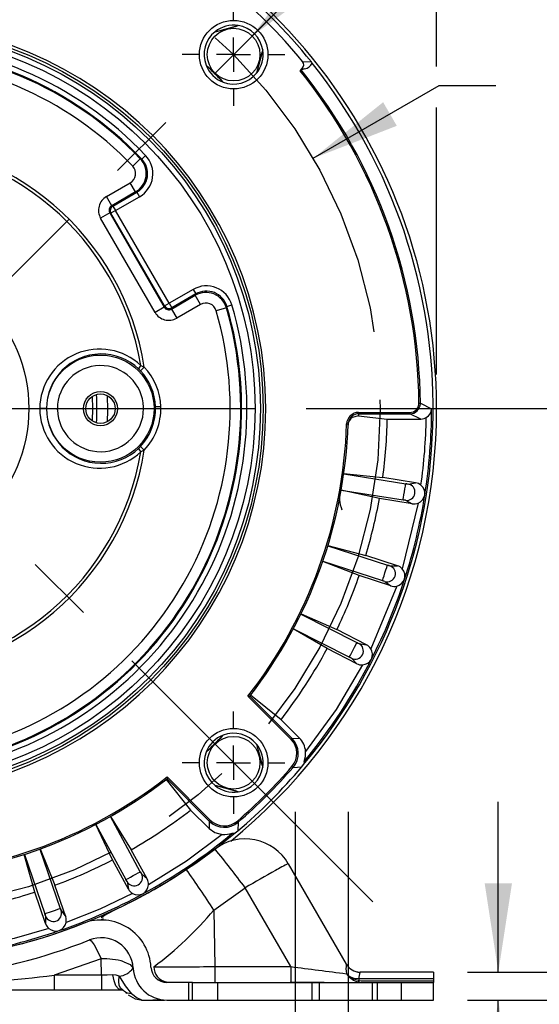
# Model space of a CAD drawing. Header units: inches. Extents: x 0 to 44, y 0 to 34.
# Tile 9 of 16: x 36.3 to 39.3, y 10 to 15.8. Entities that reach past the tile are written whole.
import ezdxf

# ---------------------------------------------------------------- set-up
doc = ezdxf.new("R2010")
doc.units = ezdxf.units.IN
doc.header["$LTSCALE"] = 4
doc.header["$MEASUREMENT"] = 0
doc.linetypes.add('CENTERX2', pattern=[0.8, 0.5, -0.1, 0.1, -0.1])
doc.linetypes.add('HIDDEN', pattern=[0.075, 0.05, -0.025])
doc.layers.add('CENTER', color=40, linetype='CENTERX2')
doc.layers.add('HIDDEN', color=102, linetype='HIDDEN')
doc.layers.add('DIMENSIONS', color=140, linetype='Continuous', lineweight=25)
doc.styles.add('SLDTEXTSTYLE0', font='TXT', dxfattribs={"width": 0.7})
doc.dimstyles.new('SLDDIMSTYLE0', dxfattribs={"dimtxt": 0.339844, "dimasz": 0.52, "dimexe": 0, "dimexo": 0.0625, "dimgap": 0.084961, "dimtad": 0, "dimtih": 1, "dimtoh": 1, "dimrnd": 1e-09, "dimzin": 12, "dimdsep": 46, "dimtxsty": 'SLDTEXTSTYLE0', "dimsah": 1, "dimcen": 0, "dimadec": 0, "dimazin": 3, "dimtfac": 1, "dimtofl": 0, "dimtmove": 0, "dimatfit": 3, "dimfxl": 0, "dimfrac": 2, "dimtolj": 1, "dimtzin": 12, "dimarcsym": 0})
doc.dimstyles.new('SLDDIMSTYLE1', dxfattribs={"dimtxt": 0.339844, "dimasz": 0.52, "dimexe": 0, "dimexo": 0.0625, "dimgap": 0.084961, "dimtad": 0, "dimtih": 1, "dimtoh": 1, "dimrnd": 1e-09, "dimzin": 12, "dimdsep": 46, "dimtxsty": 'SLDTEXTSTYLE0', "dimsah": 1, "dimcen": 0.09, "dimadec": 0, "dimazin": 3, "dimtfac": 1, "dimtofl": 0, "dimtmove": 0, "dimatfit": 3, "dimfxl": 0, "dimfrac": 2, "dimtolj": 1, "dimtzin": 12, "dimarcsym": 0})
doc.dimstyles.new('SLDDIMSTYLE2', dxfattribs={"dimtxt": 0.339844, "dimasz": 0.52, "dimexe": 0, "dimexo": 0.0625, "dimgap": 0.084961, "dimtad": 0, "dimtih": 1, "dimtoh": 1, "dimdec": 4, "dimlfac": 4, "dimzin": 12, "dimdsep": 46, "dimtxsty": 'SLDTEXTSTYLE0', "dimsah": 1, "dimcen": 0.09, "dimadec": 0, "dimazin": 3, "dimtfac": 1, "dimtdec": 0, "dimtofl": 0, "dimtmove": 0, "dimatfit": 3, "dimfxl": 0, "dimfrac": 2, "dimtolj": 1, "dimtzin": 12, "dimarcsym": 0})
doc.dimstyles.new('SLDDIMSTYLE3', dxfattribs={"dimtxt": 0.339844, "dimasz": 0.52, "dimexe": 0, "dimexo": 0.0625, "dimgap": 0.084961, "dimtad": 0, "dimtih": 1, "dimtoh": 1, "dimrnd": 1e-09, "dimzin": 4, "dimdsep": 46, "dimtxsty": 'SLDTEXTSTYLE0', "dimsah": 1, "dimcen": 0.09, "dimadec": 0, "dimazin": 1, "dimtfac": 1, "dimtofl": 0, "dimtmove": 0, "dimatfit": 3, "dimfxl": 0, "dimfrac": 2, "dimtolj": 1, "dimtzin": 12, "dimarcsym": 0})
doc.dimstyles.new('SLDDIMSTYLE5', dxfattribs={"dimtxt": 0.339844, "dimasz": 0.52, "dimexe": 0, "dimexo": 0.0625, "dimgap": 0.084961, "dimtad": 0, "dimtih": 1, "dimtoh": 1, "dimrnd": 1e-09, "dimzin": 12, "dimdsep": 46, "dimtxsty": 'SLDTEXTSTYLE0', "dimsah": 1, "dimcen": 0.09, "dimadec": 0, "dimazin": 3, "dimtfac": 1, "dimtmove": 0, "dimatfit": 0, "dimfxl": 0, "dimfrac": 2, "dimtolj": 1, "dimtzin": 12, "dimarcsym": 0})
doc.dimstyles.new('SLDDIMSTYLE6', dxfattribs={"dimtxt": 0.339844, "dimasz": 0.52, "dimexe": 0, "dimexo": 0.0625, "dimgap": 0.084961, "dimtad": 0, "dimtih": 1, "dimtoh": 1, "dimrnd": 1e-09, "dimdsep": 46, "dimtxsty": 'SLDTEXTSTYLE0', "dimsah": 1, "dimcen": 0.09, "dimadec": 0, "dimazin": 2, "dimtfac": 1, "dimtmove": 0, "dimatfit": 0, "dimfxl": 0, "dimfrac": 2, "dimtolj": 1, "dimtzin": 12, "dimarcsym": 0})
doc.dimstyles.new('SLDDIMSTYLE7', dxfattribs={"dimtxt": 0.339844, "dimasz": 0.52, "dimexe": 0, "dimexo": 0.0625, "dimgap": 0.084961, "dimtad": 0, "dimtih": 1, "dimtoh": 1, "dimrnd": 1e-09, "dimzin": 12, "dimdsep": 46, "dimtxsty": 'SLDTEXTSTYLE0', "dimsah": 1, "dimcen": 0, "dimadec": 0, "dimazin": 3, "dimtfac": 1, "dimtofl": 0, "dimtmove": 0, "dimatfit": 3, "dimfxl": 0, "dimfrac": 2, "dimtolj": 1, "dimtzin": 12, "dimarcsym": 0})
doc.dimstyles.new('SLDDIMSTYLE8', dxfattribs={"dimtxt": 0.339844, "dimasz": 0.52, "dimexe": 0, "dimexo": 0.0625, "dimgap": 0.084961, "dimtad": 0, "dimtih": 1, "dimtoh": 1, "dimrnd": 1e-09, "dimzin": 12, "dimdsep": 46, "dimtxsty": 'SLDTEXTSTYLE0', "dimsah": 1, "dimcen": 0, "dimadec": 0, "dimazin": 3, "dimtfac": 1, "dimtofl": 0, "dimtmove": 0, "dimatfit": 3, "dimfxl": 0, "dimfrac": 2, "dimtolj": 1, "dimtzin": 12, "dimarcsym": 0})

# ---------------------------------------------------------------- blocks, each defined once
blk = doc.blocks.new('_D')
at = {"layer": 'DIMENSIONS'}
for p, q in [((39.539, 15.9005), (39.4249, 15.9005)), ((39.4249, 15.9005), (39.4249, 15.3604)), ((40.8316, 15.9005), (40.9457, 15.9005)), ((40.9457, 15.9005), (40.9457, 15.3604)), ((37.9888, 14.9799), (38.7285, 15.407)), ((38.7285, 15.407), (39.0608, 15.407)), ((39.4249, 15.3604), (39.539, 15.3604)), ((40.9457, 15.3604), (40.8316, 15.3604))]:
    blk.add_line(p, q, dxfattribs=at)
blk.add_solid([(37.9888, 14.9799), (38.4792, 15.1706), (38.3992, 15.3092)], dxfattribs=at)
at = {"layer": 'DIMENSIONS', "char_height": 0.33333, "attachment_point": 1, "style": 'SLDTEXTSTYLE0'}
for s, insert in [('%%c', (39.4238, 16.4062)), ('5.88', (39.9369, 16.4062)), ('149.2', (39.539, 15.79)), ('B.C.', (39.7159, 15.1738))]:
    blk.add_mtext(s, dxfattribs=dict(at, insert=insert))
blk = doc.blocks.new('_D_2')
at = {"layer": 'DIMENSIONS'}
blk.add_line((35.4449, 16.0142), (35.4449, 17.6649), dxfattribs=at)
for start, end in [(90, 105.80486), (119.53829, 135)]:
    blk.add_arc((35.4449, 13.5112), 3.6537, start, end, dxfattribs=at)
for points in [[(35.4449, 17.1649), (34.9205, 17.208), (34.9318, 17.0484)], [(32.8613, 16.0948), (33.3065, 16.3751), (33.2016, 16.496)]]:
    blk.add_solid(points, dxfattribs=at)
at = {"layer": 'DIMENSIONS', "insert": (33.6436, 17.0464), "char_height": 0.33333, "attachment_point": 1, "style": 'SLDTEXTSTYLE0'}
blk.add_mtext('45°', dxfattribs=at)
blk = doc.blocks.new('_D_5')
at = {"layer": 'DIMENSIONS'}
for p, q in [((35.4449, 11.0082), (35.4449, 8.4393)), ((35.4449, 8.9393), (34.4449, 8.9393)), ((36.315, 8.9393), (36.2008, 8.9393)), ((36.2008, 8.9393), (36.2008, 8.3992)), ((37.3248, 8.9393), (37.4389, 8.9393)), ((37.4389, 8.9393), (37.4389, 8.3992)), ((38.1949, 8.9393), (39.1949, 8.9393)), ((38.1949, 8.8412), (38.1949, 8.4393)), ((36.2008, 8.3992), (36.315, 8.3992)), ((37.4389, 8.3992), (37.3248, 8.3992))]:
    blk.add_line(p, q, dxfattribs=at)
for points in [[(35.4449, 8.9393), (34.9249, 9.0193), (34.9249, 8.8593)], [(38.1949, 8.9393), (38.7149, 8.8593), (38.7149, 9.0193)]]:
    blk.add_solid(points, dxfattribs=at)
at = {"layer": 'DIMENSIONS', "char_height": 0.33333, "attachment_point": 1, "style": 'SLDTEXTSTYLE0'}
for s, insert in [('2.75', (36.315, 9.4451)), ('69.9', (36.315, 8.8289))]:
    blk.add_mtext(s, dxfattribs=dict(at, insert=insert))
blk = doc.blocks.new('_D_6')
at = {"layer": 'DIMENSIONS'}
for p, q in [((32.1949, 9.8412), (32.1949, 6.0358)), ((38.6949, 9.8412), (38.6949, 9.0593)), ((38.6949, 8.8193), (38.6949, 6.0358)), ((32.1949, 6.5358), (34.3381, 6.5358)), ((34.7986, 6.5358), (34.6845, 6.5358)), ((34.6845, 6.5358), (34.6845, 5.9957)), ((36.0912, 6.5358), (36.2053, 6.5358)), ((36.2053, 6.5358), (36.2053, 5.9957)), ((38.6949, 6.5358), (36.5517, 6.5358)), ((34.6845, 5.9957), (34.7986, 5.9957)), ((36.2053, 5.9957), (36.0912, 5.9957))]:
    blk.add_line(p, q, dxfattribs=at)
for points in [[(32.1949, 6.5358), (32.7149, 6.4558), (32.7149, 6.6158)], [(38.6949, 6.5358), (38.1749, 6.6158), (38.1749, 6.4558)]]:
    blk.add_solid(points, dxfattribs=at)
at = {"layer": 'DIMENSIONS', "char_height": 0.33333, "attachment_point": 1, "style": 'SLDTEXTSTYLE0'}
for s, insert in [('6.50', (34.94, 7.0416)), ('165.1', (34.7986, 6.4254))]:
    blk.add_mtext(s, dxfattribs=dict(at, insert=insert))
blk = doc.blocks.new('_D_7')
at = {"layer": 'DIMENSIONS'}
for p, q in [((39.0748, 10.2052), (39.0748, 11.2052)), ((38.8949, 10.2052), (39.5748, 10.2052)), ((38.8949, 10.0412), (39.5748, 10.0412)), ((39.0748, 9.1643), (39.0748, 10.0412)), ((39.577, 9.1643), (39.0748, 9.1643)), ((40.1897, 9.1643), (40.0756, 9.1643)), ((40.0756, 9.1643), (40.0756, 8.6241)), ((40.9168, 9.1643), (41.031, 9.1643)), ((41.031, 9.1643), (41.031, 8.6241)), ((40.0756, 8.6241), (40.1897, 8.6241)), ((41.031, 8.6241), (40.9168, 8.6241))]:
    blk.add_line(p, q, dxfattribs=at)
for points in [[(39.0748, 10.2052), (39.1548, 10.7252), (38.9948, 10.7252)], [(39.0748, 10.0412), (38.9948, 9.5212), (39.1548, 9.5212)]]:
    blk.add_solid(points, dxfattribs=at)
at = {"layer": 'DIMENSIONS', "char_height": 0.33333, "attachment_point": 1, "style": 'SLDTEXTSTYLE0'}
for s, insert in [('0.16', (40.0483, 9.67)), ('4.2', (40.1897, 9.0538))]:
    blk.add_mtext(s, dxfattribs=dict(at, insert=insert))
blk = doc.blocks.new('_D_8')
at = {"layer": 'DIMENSIONS'}
for p, q in [((37.9479, 13.5112), (40.5453, 13.5112)), ((40.0453, 13.5112), (40.0453, 12.3924)), ((39.5404, 11.7762), (39.4262, 11.7762)), ((39.4262, 11.7762), (39.4262, 11.2361)), ((40.5502, 11.7762), (40.6644, 11.7762)), ((40.6644, 11.7762), (40.6644, 11.2361)), ((39.4262, 11.2361), (39.5404, 11.2361)), ((40.6644, 11.2361), (40.5502, 11.2361)), ((40.0453, 10.0412), (40.0453, 11.16)), ((38.8949, 10.0412), (40.5453, 10.0412))]:
    blk.add_line(p, q, dxfattribs=at)
for points in [[(40.0453, 13.5112), (39.9653, 12.9912), (40.1253, 12.9912)], [(40.0453, 10.0412), (40.1253, 10.5612), (39.9653, 10.5612)]]:
    blk.add_solid(points, dxfattribs=at)
at = {"layer": 'DIMENSIONS', "char_height": 0.33333, "attachment_point": 1, "style": 'SLDTEXTSTYLE0'}
for s, insert in [('3.47', (39.5404, 12.2819)), ('88.1', (39.5404, 11.6657))]:
    blk.add_mtext(s, dxfattribs=dict(at, insert=insert))
blk = doc.blocks.new('_D_9')
at = {"layer": 'DIMENSIONS'}
for p, q in [((35.6449, 16.779), (38.5928, 16.779)), ((38.8328, 16.779), (41.9215, 16.779)), ((41.4215, 16.779), (41.4215, 14.0263)), ((40.7752, 13.4101), (40.6611, 13.4101)), ((40.6611, 13.4101), (40.6611, 12.87)), ((42.0678, 13.4101), (42.1819, 13.4101)), ((42.1819, 13.4101), (42.1819, 12.87)), ((40.6611, 12.87), (40.7752, 12.87)), ((42.1819, 12.87), (42.0678, 12.87)), ((41.4215, 10.0412), (41.4215, 12.7939)), ((38.8949, 10.0412), (41.9215, 10.0412))]:
    blk.add_line(p, q, dxfattribs=at)
for points in [[(41.4215, 16.779), (41.3415, 16.259), (41.5015, 16.259)], [(41.4215, 10.0412), (41.5015, 10.5612), (41.3415, 10.5612)]]:
    blk.add_solid(points, dxfattribs=at)
at = {"layer": 'DIMENSIONS', "char_height": 0.33333, "attachment_point": 1, "style": 'SLDTEXTSTYLE0'}
for s, insert in [('6.74', (40.9166, 13.9159)), ('171.1', (40.7752, 13.2997))]:
    blk.add_mtext(s, dxfattribs=dict(at, insert=insert))
blk = doc.blocks.new('_D_10')
at = {"layer": 'DIMENSIONS'}
for p, q in [((37.6313, 15.6976), (39.6587, 17.725)), ((39.6587, 17.725), (39.9703, 17.725))]:
    blk.add_line(p, q, dxfattribs=at)
blk.add_solid([(37.6313, 15.6976), (38.0555, 16.0087), (37.9424, 16.1218)], dxfattribs=at)
at = {"layer": 'DIMENSIONS', "char_height": 0.33333, "attachment_point": 1, "style": 'SLDTEXTSTYLE0'}
for s, insert in [('4X', (40.9507, 18.4247)), ('3/8-16', (40.7335, 17.8846)), ('%%c', (40.2203, 17.8846)), ('x 0.75', (40.5297, 17.3445))]:
    blk.add_mtext(s, dxfattribs=dict(at, insert=insert))
blk = doc.blocks.new('_D_12')
at = {"layer": 'DIMENSIONS'}
for p, q in [((35.4449, 16.0142), (35.4449, 18.5187)), ((38.7128, 16.899), (38.7128, 18.5187)), ((35.4449, 18.0187), (36.1134, 18.0187)), ((36.5739, 18.0187), (36.4598, 18.0187)), ((36.4598, 18.0187), (36.4598, 17.4786)), ((37.5838, 18.0187), (37.6979, 18.0187)), ((37.6979, 18.0187), (37.6979, 17.4786)), ((38.7128, 18.0187), (38.0443, 18.0187)), ((36.4598, 17.4786), (36.5739, 17.4786)), ((37.6979, 17.4786), (37.5838, 17.4786)), ((38.7128, 15.5179), (38.7128, 16.659)), ((38.7128, 13.7112), (38.7128, 15.2779))]:
    blk.add_line(p, q, dxfattribs=at)
for points in [[(35.4449, 18.0187), (35.9649, 17.9387), (35.9649, 18.0987)], [(38.7128, 18.0187), (38.1928, 18.0987), (38.1928, 17.9387)]]:
    blk.add_solid(points, dxfattribs=at)
at = {"layer": 'DIMENSIONS', "char_height": 0.33333, "attachment_point": 1, "style": 'SLDTEXTSTYLE0'}
for s, insert in [('3.27', (36.5739, 18.5245)), ('83.0', (36.5739, 17.9083))]:
    blk.add_mtext(s, dxfattribs=dict(at, insert=insert))
blk = doc.blocks.new('_D_13')
at = {"layer": 'DIMENSIONS'}
for p, q in [((27.8, 18.0187), (27.6858, 18.0187)), ((27.6858, 18.0187), (27.6858, 17.4786)), ((29.0925, 18.0187), (29.2067, 18.0187)), ((29.2067, 18.0187), (29.2067, 17.4786)), ((30.0635, 18.0187), (29.3208, 18.0187)), ((32.9397, 15.6095), (30.0635, 18.0187)), ((27.6858, 17.4786), (27.8, 17.4786)), ((29.2067, 17.4786), (29.0925, 17.4786))]:
    blk.add_line(p, q, dxfattribs=at)
blk.add_solid([(32.9397, 15.6095), (32.5925, 16.0048), (32.4897, 15.8821)], dxfattribs=at)
at = {"layer": 'DIMENSIONS', "char_height": 0.33333, "attachment_point": 1, "style": 'SLDTEXTSTYLE0'}
for s, insert in [('%%c', (27.6848, 18.5245)), ('6.54', (28.1979, 18.5245)), ('166.0', (27.8, 17.9083))]:
    blk.add_mtext(s, dxfattribs=dict(at, insert=insert))
blk = doc.blocks.new('_D_14')
at = {"layer": 'DIMENSIONS'}
for p, q in [((27.8, 16.4696), (27.6858, 16.4696)), ((27.6858, 16.4696), (27.6858, 15.9295)), ((29.0925, 16.4696), (29.2067, 16.4696)), ((29.2067, 16.4696), (29.2067, 15.9295)), ((30.3208, 16.4696), (29.3208, 16.4696)), ((32.6971, 15.0976), (30.3208, 16.4696)), ((27.6858, 15.9295), (27.8, 15.9295)), ((29.2067, 15.9295), (29.0925, 15.9295))]:
    blk.add_line(p, q, dxfattribs=at)
blk.add_solid([(32.6971, 15.0976), (32.2867, 15.4269), (32.2067, 15.2883)], dxfattribs=at)
at = {"layer": 'DIMENSIONS', "char_height": 0.33333, "attachment_point": 1, "style": 'SLDTEXTSTYLE0'}
for s, insert in [('%%c', (27.6848, 16.9754)), ('6.35', (28.1979, 16.9754)), ('161.2', (27.8, 16.3591))]:
    blk.add_mtext(s, dxfattribs=dict(at, insert=insert))
blk = doc.blocks.new('SW_CENTERMARKSYMBOL_2')
at = {"layer": 'CENTER', "color": 0}
for p, q in [((0, 0.2), (0, 0.3011)), ((0, 0), (0, 0.1)), ((-0.2, 0), (-0.3011, 0)), ((0, 0), (-0.1, 0)), ((0, 0), (0, -0.1)), ((0, 0), (0.1, 0)), ((0.2, 0), (0.3011, 0)), ((0, -0.2), (0, -0.3011))]:
    blk.add_line(p, q, dxfattribs=at)
blk = doc.blocks.new('SW_CENTERMARKSYMBOL_3')
at = {"layer": 'CENTER', "color": 0}
for p, q in [((0, 0.2), (0, 2.303)), ((0, 0), (0, 0.1)), ((-0.2, 0), (-2.303, 0)), ((0, 0), (-0.1, 0)), ((0, 0), (0, -0.1)), ((0, 0), (0.1, 0)), ((0.2, 0), (2.303, 0)), ((0, -0.2), (0, -2.303))]:
    blk.add_line(p, q, dxfattribs=at)
blk = doc.blocks.new('SW_CENTERMARKSYMBOL_4')
at = {"layer": 'CENTER', "color": 0}
for p, q in [((0, 0.2), (0, 0.3011)), ((0, 0), (0, 0.1)), ((-0.2, 0), (-0.3011, 0)), ((0, 0), (-0.1, 0)), ((0, 0), (0, -0.1)), ((0, 0), (0.1, 0)), ((0.2, 0), (0.3011, 0)), ((0, -0.2), (0, -0.3011))]:
    blk.add_line(p, q, dxfattribs=at)

msp = doc.modelspace()

# ---------------------------------------------------------------- linework, layer by layer
for p, q in [((37.413062, 15.722683), (37.549186, 15.759157)), ((37.692871, 15.615472), (37.656396, 15.479349)), ((37.926416, 15.548273), (37.977996, 15.545354)), ((37.982473, 15.537788), (37.977996, 15.545354)), ((37.460119, 15.426756), (37.36047, 15.526406)), ((37.91156, 15.493889), (37.924378, 15.506708)), ((37.940281, 15.505914), (37.917948, 15.49896)), ((37.924378, 15.506708), (37.940281, 15.505914)), ((36.974718, 14.977276), (36.929982, 14.934403)), ((36.983066, 14.975829), (36.974718, 14.977276)), ((36.983066, 14.975829), (37.005503, 14.997193)), ((36.775977, 14.755468), (36.916005, 14.836314)), ((36.946987, 14.782653), (36.916005, 14.836314)), ((36.806958, 14.701807), (36.775977, 14.755468)), ((36.946987, 14.782653), (36.806958, 14.701807)), ((36.813839, 14.699963), (36.955058, 14.781496)), ((36.829329, 14.673133), (36.970548, 14.754666)), ((36.955058, 14.781496), (36.946987, 14.782653)), ((36.955058, 14.781496), (36.970548, 14.754666)), ((36.806958, 14.701807), (36.813839, 14.699963)), ((36.813839, 14.699963), (36.829329, 14.673133)), ((36.795618, 14.659486), (36.741957, 14.628505)), ((37.061058, 14.075806), (36.741957, 14.628505)), ((36.802499, 14.657642), (36.795618, 14.659486)), ((36.795618, 14.659486), (37.114719, 14.106787)), ((36.829329, 14.673133), (36.802499, 14.657642)), ((37.116563, 14.113668), (36.802499, 14.657642)), ((37.143393, 14.129159), (36.829329, 14.673133)), ((37.284612, 14.210691), (37.143393, 14.129159)), ((37.15704, 14.095447), (37.297069, 14.176293)), ((37.300102, 14.183861), (37.158884, 14.102328)), ((37.284612, 14.210691), (37.300102, 14.183861)), ((37.297069, 14.176293), (37.300102, 14.183861)), ((37.32805, 14.122632), (37.297069, 14.176293)), ((37.114719, 14.106787), (37.061058, 14.075806)), ((37.114719, 14.106787), (37.116563, 14.113668)), ((37.116563, 14.113668), (37.143393, 14.129159)), ((37.143393, 14.129159), (37.158884, 14.102328)), ((37.158884, 14.102328), (37.15704, 14.095447)), ((37.32805, 14.122632), (37.188021, 14.041787)), ((37.479483, 14.102997), (37.419986, 14.085691)), ((37.482404, 14.11095), (37.479483, 14.102997)), ((37.482404, 14.11095), (37.512124, 14.119699)), ((37.15704, 14.095447), (37.188021, 14.041787)), ((36.99784, 13.754774), (36.975356, 13.733459)), ((36.977597, 13.764441), (36.99784, 13.754774)), ((36.965186, 13.743649), (36.975356, 13.733459)), ((36.993518, 13.511178), (36.993397, 13.519026)), ((37.094787, 13.522143), (37.06382, 13.521183)), ((38.60947, 13.543471), (38.617625, 13.543555)), ((38.617625, 13.543555), (38.617464, 13.53859)), ((38.617625, 13.543555), (38.683602, 13.510036)), ((36.42454, 13.511178), (36.384334, 13.511178)), ((36.488385, 13.503329), (36.488264, 13.511178)), ((38.25538, 13.480961), (38.254929, 13.468115)), ((38.254929, 13.468115), (38.423604, 13.449178)), ((38.25538, 13.48923), (38.25538, 13.480961)), ((38.25538, 13.48923), (38.555779, 13.48923)), ((38.25538, 13.480961), (38.555779, 13.480961)), ((38.555779, 13.48923), (38.555779, 13.480961)), ((38.619586, 13.449178), (38.555779, 13.480961)), ((38.193409, 13.420884), (38.195834, 13.431496)), ((38.423604, 13.449178), (38.619586, 13.449178)), ((36.975356, 13.288896), (36.965186, 13.278706)), ((36.975356, 13.288896), (36.99784, 13.267581)), ((36.99784, 13.267581), (36.977597, 13.257914)), ((38.168136, 13.128508), (38.531725, 13.070921)), ((38.168359, 13.130095), (38.396698, 13.106936)), ((38.589699, 13.076368), (38.396698, 13.106936)), ((38.545263, 13.069006), (38.589699, 13.076368)), ((38.377144, 12.983475), (38.152824, 13.032011)), ((38.153102, 13.033589), (38.516683, 12.976004)), ((38.570144, 12.952907), (38.377144, 12.983475)), ((38.604468, 12.957133), (38.511626, 12.570418)), ((38.516683, 12.976004), (38.516963, 12.977764)), ((38.53016, 12.97364), (38.570144, 12.952907)), ((38.074746, 12.70721), (38.42485, 12.593454)), ((38.075214, 12.708742), (38.297119, 12.650149)), ((38.258492, 12.531267), (38.044526, 12.614297)), ((38.045049, 12.615811), (38.395145, 12.502058)), ((38.482962, 12.589765), (38.297119, 12.650149)), ((38.437921, 12.589445), (38.482962, 12.589765)), ((38.444334, 12.470883), (38.258492, 12.531267)), ((38.395145, 12.502058), (38.395696, 12.503753)), ((38.408086, 12.497615), (38.444334, 12.470883)), ((38.478896, 12.469687), (38.326703, 12.10226)), ((37.9166, 12.305708), (38.244598, 12.138584)), ((37.917302, 12.307148), (38.127309, 12.214563)), ((38.07056, 12.103187), (37.872218, 12.218666)), ((37.87297, 12.220081), (38.200961, 12.052961)), ((38.301417, 12.12585), (38.127309, 12.214563)), ((38.256881, 12.13258), (38.301417, 12.12585)), ((38.244668, 12.014474), (38.07056, 12.103187)), ((38.200961, 12.052961), (38.201771, 12.054549)), ((38.213048, 12.046548), (38.244668, 12.014474)), ((37.858849, 11.570907), (37.605883, 11.823873)), ((37.616968, 11.824589), (37.616894, 11.824556)), ((37.864706, 11.576744), (37.616894, 11.824556)), ((37.800026, 11.686373), (37.620676, 11.829375)), ((37.908019, 11.57838), (37.800026, 11.686373)), ((37.36047, 11.49595), (37.460119, 11.595599)), ((37.864706, 11.576744), (37.908019, 11.57838)), ((37.656396, 11.543007), (37.692871, 11.406883)), ((37.870732, 11.406543), (37.922304, 11.40953)), ((37.922304, 11.40953), (37.932886, 11.42399)), ((37.126694, 11.335393), (37.269696, 11.156043)), ((37.13148, 11.339101), (37.131513, 11.339174)), ((37.131513, 11.339174), (37.379325, 11.091362)), ((37.132196, 11.350185), (37.385161, 11.09722)), ((37.549186, 11.263198), (37.413062, 11.299672)), ((37.269696, 11.156043), (37.377688, 11.04805)), ((36.974758, 10.794216), (36.799105, 11.117728)), ((36.8005, 11.118517), (36.921131, 10.923265)), ((36.811279, 10.86362), (36.713228, 11.071132)), ((36.714649, 11.071872), (36.890298, 10.748368)), ((37.379325, 11.091362), (37.377688, 11.04805)), ((37.549526, 11.085336), (37.546539, 11.033765)), ((37.532079, 11.023182), (37.546539, 11.033765)), ((36.3855, 10.927042), (36.505349, 10.578977)), ((36.387005, 10.927591), (36.473757, 10.715107)), ((37.014371, 10.751539), (36.921131, 10.923265)), ((37.412959, 10.92734), (37.24463, 10.807394)), ((36.355567, 10.674411), (36.29311, 10.89526)), ((36.294634, 10.895755), (36.414479, 10.547697)), ((36.904519, 10.691894), (36.811279, 10.86362)), ((37.84277, 10.84105), (38.182756, 10.252178)), ((36.890298, 10.748368), (36.891864, 10.749218)), ((36.98148, 10.78231), (37.014371, 10.751539)), ((36.537375, 10.530347), (36.473757, 10.715107)), ((36.896626, 10.736236), (36.904519, 10.691894)), ((37.406434, 10.569421), (37.589891, 10.700146)), ((37.856971, 10.237538), (37.589891, 10.700146)), ((36.419185, 10.489651), (36.355567, 10.674411)), ((36.414479, 10.547697), (36.416165, 10.548277)), ((36.418719, 10.534688), (36.419185, 10.489651)), ((36.510013, 10.566125), (36.537375, 10.530347)), ((36.756677, 10.518164), (36.744343, 10.512788)), ((37.406434, 10.569421), (37.412222, 10.237537)), ((36.745562, 10.283084), (36.468556, 10.186715)), ((36.747244, 10.186715), (36.745562, 10.283084)), ((37.037157, 10.234211), (37.039253, 10.23457)), ((37.051736, 10.236702), (37.054202, 10.237124)), ((37.412222, 10.237537), (37.856971, 10.237538)), ((37.412222, 10.237537), (37.412222, 10.145178)), ((38.182674, 10.252162), (38.182756, 10.252178)), ((36.468556, 10.186715), (36.468556, 10.101178)), ((36.747244, 10.186715), (36.468556, 10.186715)), ((36.747244, 10.186715), (36.747244, 10.101178)), ((38.183743, 10.19604), (38.201975, 10.173297)), ((38.204205, 10.176778), (38.183743, 10.19604)), ((38.201975, 10.173297), (38.204205, 10.176778)), ((38.694891, 10.205178), (38.264042, 10.205178)), ((38.694891, 10.205178), (38.694891, 10.165637)), ((37.279854, 10.145178), (37.131023, 10.145178)), ((37.279854, 10.041178), (37.279854, 10.145178)), ((37.279854, 10.145178), (37.983582, 10.145178)), ((37.983582, 10.041178), (37.983582, 10.145178)), ((37.983582, 10.145178), (38.694891, 10.145178)), ((38.251944, 10.146885), (38.260724, 10.146046)), ((38.260436, 10.146074), (38.251946, 10.14688)), ((38.257317, 10.16564), (38.25729, 10.155397)), ((38.25729, 10.155397), (38.269846, 10.154257)), ((38.694891, 10.165637), (38.257317, 10.16564)), ((38.269846, 10.154257), (38.694891, 10.154257)), ((38.694891, 10.165637), (38.694891, 10.154257)), ((38.694891, 10.154257), (38.694891, 10.145178)), ((38.694891, 10.041178), (38.694891, 10.145178)), ((35.682084, 10.101178), (36.468556, 10.101178)), ((36.468556, 10.101178), (36.747244, 10.101178)), ((36.747244, 10.101178), (36.860473, 10.101178)), ((36.860473, 10.101178), (36.872227, 10.098863)), ((36.895236, 10.079254), (36.894385, 10.080105)), ((36.980711, 10.041457), (36.999952, 10.041518)), ((37.008194, 10.041178), (37.116518, 10.041178)), ((37.131023, 10.041178), (37.279854, 10.041178)), ((37.279854, 10.041178), (37.983582, 10.041178)), ((37.983582, 10.041178), (38.694891, 10.041178))]:
    msp.add_line(p, q)
at = {"flags": 128}
for points in [[(37.917948, 15.49896), (37.914044, 15.496049), (37.91156, 15.493889)], [(36.791427, 14.674992), (36.792443, 14.667175), (36.795618, 14.659486)], [(36.692837, 13.582801), (36.694891, 13.511178), (36.692837, 13.439554)], [(36.780144, 13.587978), (36.782317, 13.501631), (36.780144, 13.434378)], [(38.254929, 13.468115), (38.217801, 13.459791), (38.20926, 13.452919), (38.200816, 13.44197), (38.197089, 13.43421), (38.194606, 13.426012), (38.193555, 13.419719), (38.193209, 13.41501)], [(38.185106, 13.421154), (38.191297, 13.420952), (38.193408, 13.420884)], [(38.619586, 13.449178), (38.640149, 13.452674), (38.652244, 13.458447)], [(38.516963, 12.977764), (38.517294, 12.979851), (38.518933, 12.990193), (38.521357, 13.005489), (38.524204, 13.023461), (38.527052, 13.041434), (38.529476, 13.056731), (38.531115, 13.067073), (38.531725, 13.070921)], [(38.395696, 12.503753), (38.396349, 12.505763), (38.399586, 12.515721), (38.404373, 12.530449), (38.409997, 12.547755), (38.415621, 12.565061), (38.420408, 12.579791), (38.423645, 12.589749), (38.42485, 12.593454)], [(38.201771, 12.054549), (38.202731, 12.056431), (38.207485, 12.06576), (38.214517, 12.079559), (38.222779, 12.095772), (38.231042, 12.111985), (38.238074, 12.125784), (38.242829, 12.135114), (38.244598, 12.138584)], [(38.278614, 12.007882), (38.123456, 11.746202), (37.944206, 11.500397)], [(37.605883, 11.823873), (37.614201, 11.824387), (37.616894, 11.824556)], [(37.858849, 11.570907), (37.863029, 11.575077), (37.864706, 11.576744)], [(37.936271, 11.441811), (37.935755, 11.434279), (37.932886, 11.42399)], [(37.864463, 11.411934), (37.868935, 11.408078), (37.870732, 11.406543)], [(37.132196, 11.350185), (37.131681, 11.341867), (37.131513, 11.339174)], [(37.385162, 11.09722), (37.380992, 11.093039), (37.379325, 11.091362)], [(37.377688, 11.04805), (37.411914, 11.023782), (37.455688, 11.011879)], [(37.544116, 11.09159), (37.547981, 11.087126), (37.549526, 11.085336)], [(37.455687, 11.011868), (37.244799, 10.85593), (37.02183, 10.71776)], [(37.514258, 11.019798), (37.521789, 11.020314), (37.532079, 11.023182)], [(36.891864, 10.749218), (36.893721, 10.750225), (36.902924, 10.755221), (36.916535, 10.76261), (36.932527, 10.771291), (36.948519, 10.779973), (36.96213, 10.787362), (36.971333, 10.792358), (36.974758, 10.794216)], [(36.928778, 10.667237), (36.736818, 10.575048), (36.53921, 10.49584)], [(36.416165, 10.548277), (36.418163, 10.548964), (36.428064, 10.552372), (36.442707, 10.557413), (36.459913, 10.563337), (36.477119, 10.56926), (36.491763, 10.574301), (36.501664, 10.577709), (36.505349, 10.578977)], [(36.846764, 10.581063), (36.8302, 10.572871), (36.777575, 10.546049), (36.753026, 10.528761), (36.754742, 10.524738)], [(36.808853, 10.563077), (36.770413, 10.544481), (36.744315, 10.527953), (36.746168, 10.524264)], [(36.43903, 10.461328), (36.234498, 10.402087), (36.026546, 10.356589)], [(36.676487, 10.393634), (36.679014, 10.393706), (36.686592, 10.388357), (36.703018, 10.366077), (36.723752, 10.328885), (36.745562, 10.283084)], [(36.878083, 10.266429), (36.914892, 10.249312), (36.932402, 10.228717)], [(37.856971, 10.237538), (37.856973, 10.202072), (37.856975, 10.172132), (37.856976, 10.152177), (37.856977, 10.148456)], [(36.814145, 10.188921), (36.781161, 10.18709), (36.747244, 10.186715)], [(36.85026, 10.180871), (36.832453, 10.187656), (36.814145, 10.188921)], [(36.860473, 10.101178), (36.845888, 10.107073), (36.832015, 10.125363), (36.820987, 10.154235), (36.814145, 10.188921)], [(36.872227, 10.098863), (36.860019, 10.108511), (36.851595, 10.126484), (36.848253, 10.151544), (36.85026, 10.180871)], [(36.85026, 10.180871), (36.885782, 10.124628), (36.922291, 10.078569)], [(38.251943, 10.146879), (38.22525, 10.156455), (38.201976, 10.173299)], [(38.25729, 10.155398), (38.226138, 10.164203), (38.204178, 10.17675)], [(38.257317, 10.16564), (38.229517, 10.168357), (38.204204, 10.176778)], [(38.25729, 10.155397), (38.254439, 10.149342), (38.251944, 10.146885)], [(36.922297, 10.07858), (36.899443, 10.081656), (36.882393, 10.092098)], [(36.904342, 10.070972), (36.943555, 10.048746), (36.987354, 10.041564)], [(36.980906, 10.043201), (36.955668, 10.05144), (36.922297, 10.07858)]]:
    msp.add_lwpolyline(points, dxfattribs=at)
for centre, radius in [((37.522017, 15.588304), 0.201102), ((35.444891, 13.511178), 2.25), ((35.444891, 13.511178), 2.234), ((35.444891, 13.511178), 2.203), ((37.522017, 15.588304), 0.1545), ((35.444891, 13.511178), 0.875778), ((36.740891, 13.511178), 0.31459), ((36.740891, 13.511178), 0.1), ((36.740891, 13.511178), 0.08625), ((37.522017, 11.434051), 0.201102), ((37.522017, 11.434051), 0.1545)]:
    msp.add_circle(centre, radius)
for centre, radius, start, end in [((35.444891, 13.511178), 3.267861, 0, 161.0095354), ((35.444891, 13.511178), 3.248768, 38.7657416, 51.2342584), ((35.444891, 13.511178), 3.210565, 39.382734, 50.617266), ((35.444891, 13.511178), 2.266, 0, 180), ((37.522017, 15.588304), 0.173, 129.0352853, 200.9647147), ((37.522017, 15.588304), 0.173, 80.9647147, 129.0352853), ((37.100776, 17.160396), 1.471238, 282.2548541, 287.7451459), ((37.522017, 15.588304), 0.173, 9.0352853, 80.9647147), ((35.444891, 13.51117), 2.154942, 43.5975709, 136.4024405), ((35.444891, 13.511178), 2.123955, 43.5974096, 136.4025905), ((35.444891, 13.511178), 2.118918, 43.7814031, 136.2185969), ((37.522017, 15.588304), 0.173, 320.9647147, 9.0352853), ((39.095074, 15.166805), 1.472235, 162.2567146, 167.7432854), ((35.444891, 13.511177), 2.056956, 43.7814067, 136.2185879), ((37.902477, 15.528614), 0.030977, 314.9931897, 39.392709), ((37.522017, 15.588304), 0.173, 200.9647147, 249.0352853), ((36.371166, 14.437452), 1.471238, 42.2548541, 47.7451459), ((35.444891, 13.511178), 3.164743, 0.5846691, 38.7923669), ((35.444891, 13.511178), 3.172899, 0.5846691, 38.7914649), ((35.444891, 13.511178), 3.247533, 320.0065963, 38.6122066), ((37.934617, 15.557274), 0.051671, 276.2929877, 337.8453261), ((37.522017, 15.588304), 0.173, 249.0352853, 320.9647147), ((35.444891, 13.511178), 1.571938, 8.9148161, 171.085184), ((35.444891, 13.511178), 1.55349, 9.3827383, 170.6172615), ((36.884401, 14.890858), 0.125001, 300.0450097, 43.7363918), ((36.892755, 14.88966), 0.124822, 299.942025, 43.6556361), ((36.892683, 14.889671), 0.15585, 299.9744512, 43.6229597), ((36.884556, 14.890835), 0.062942, 299.9777059, 43.8039594), ((36.822423, 14.674983), 0.092925, 119.9885446, 210.0114549), ((36.822305, 14.675013), 0.030878, 119.8034966, 180.0396359), ((36.82939, 14.673117), 0.031025, 120.0816919, 209.9183082), ((37.362597, 14.075756), 0.15585, 16.3769888, 120.0255774), ((37.359484, 14.06799), 0.125001, 16.2636072, 119.9549873), ((37.362624, 14.075823), 0.124822, 16.3443653, 120.057976), ((35.444891, 13.511178), 2.123955, 283.5974096, 16.4025905), ((35.444891, 13.511178), 2.118918, 283.7814031, 16.2185969), ((35.444891, 13.511178), 2.154936, 283.5974095, 16.4025905), ((37.141512, 14.122137), 0.030878, 209.8089864, 300.1910107), ((37.143409, 14.129219), 0.031025, 210.0816919, 299.9183081), ((37.359542, 14.068135), 0.062942, 16.1963814, 120.0221114), ((35.444891, 13.511178), 2.056956, 283.7814059, 16.2185892), ((37.141542, 14.122252), 0.092925, 209.9885446, 300.0114549), ((36.735948, 13.509015), 0.35162, 46.5875802, 179.6476119), ((36.744672, 13.511709), 0.320133, 90.677284, 180.0950452), ((36.744539, 13.511721), 0.320119, 46.4278723, 90.6534803), ((36.740891, 13.511178), 0.252627, 1.7803293, 180), ((37.000612, 13.736604), 0.03612, 129.5830898, 168.7513756), ((36.74089, 13.511176), 0.354067, 1.7748725, 43.4719939), ((36.740891, 13.511178), 0.323084, 1.7746852, 43.4720028), ((35.444891, 13.511178), 1.275498, 356.2658973, 3.7341027), ((36.740891, 13.511178), 0.323084, 316.5279977, 1.7746852), ((36.74089, 13.511178), 0.354066, 316.5279744, 1.7745452), ((38.555779, 13.542923), 0.053694, 270, 0.5846691), ((38.555548, 13.543037), 0.062076, 270.2133318, 355.8923512), ((35.444891, 13.511178), 2.266, 180, 0), ((36.735945, 13.513334), 0.351618, 180.3514124, 313.4133943), ((36.744768, 13.510741), 0.320229, 179.921917, 269.3057565), ((36.740891, 13.511178), 0.252627, 181.78033, 0.0000007), ((35.444891, 13.511178), 3.267861, 309.0791333, 0), ((38.255413, 13.418886), 0.070343, 90.0272979, 178.1526309), ((38.253519, 13.422628), 0.058363, 88.1730965, 171.2605017), ((35.444891, 13.511178), 3.238711, 351, 359.9797956), ((38.618474, 13.514299), 0.065267, 301.1585083, 356.2550448), ((35.444891, 13.511178), 2.741694, 322.0172512, 358.1183549), ((35.444891, 13.511178), 2.75, 322.1711369, 358.1184015), ((35.444891, 13.511178), 2.979358, 352.2020203, 358.8075973), ((35.444891, 13.511178), 3.207787, 351.9459132, 359.0580971), ((35.444891, 13.511178), 1.571938, 188.9148161, 351.085184), ((35.444891, 13.511178), 1.55349, 189.3827383, 350.6172615), ((36.744693, 13.510242), 0.319729, 269.3180751, 313.6005704), ((37.000612, 13.285752), 0.03612, 191.2484475, 230.4169454), ((38.537617, 13.021338), 0.048278, 261.1152198, 80.8873164), ((38.49989, 12.616609), 0.454777, 84.8264768, 86.0247374), ((38.567291, 13.273565), 0.205741, 260.0456267, 263.8538244), ((38.57779, 13.011483), 0.066304, 353.9816638, 49.2881477), ((38.335085, 12.991024), 0.192544, 166.3274326, 202.5546446), ((35.444891, 13.511178), 3.238711, 342, 351), ((38.578495, 13.018606), 0.066735, 292.9046851, 347.8246464), ((35.444891, 13.511178), 2.979358, 343.2020203, 349.7979797), ((38.542314, 13.047673), 0.075269, 250.0176863, 254.805194), ((38.485239, 12.757139), 0.221112, 78.2780766, 81.8242445), ((38.422912, 12.54356), 0.048278, 252.1152198, 71.8873164), ((38.322337, 12.149716), 0.454777, 75.8264768, 77.0247374), ((38.491678, 12.788039), 0.205741, 251.0456267, 254.8538244), ((38.460571, 12.527435), 0.066739, 345.177196, 40.0934379), ((35.444891, 13.511178), 2.979358, 334.2020203, 340.7979797), ((35.444891, 13.511178), 3.238711, 333, 342), ((38.329849, 12.290807), 0.221112, 69.2780766, 72.8242445), ((38.431671, 12.568835), 0.075269, 241.0176863, 245.805194), ((38.46286, 12.534467), 0.066735, 283.9042858, 338.8246492), ((38.234879, 12.089608), 0.048278, 243.1152198, 62.8873164), ((38.073931, 11.716346), 0.454777, 66.8264768, 68.0247374), ((38.341043, 12.32032), 0.205741, 242.0456267, 245.8538244), ((35.444891, 13.511178), 2.979358, 322.230771, 331.7979797), ((38.269555, 12.06779), 0.066735, 336.1756137, 31.0973096), ((35.444891, 13.511178), 3.238711, 320.2866137, 333), ((38.103423, 11.854525), 0.221112, 60.2780766, 63.8242445), ((38.247484, 12.113202), 0.075269, 232.0176863, 236.805194), ((38.27304, 12.074176), 0.066523, 274.8056899, 329.9194149), ((37.522017, 11.434051), 0.173, 110.9647147, 159.0352853), ((36.371166, 12.584903), 1.471238, 312.2548541, 317.7451459), ((37.522017, 11.434051), 0.173, 39.0352853, 110.9647147), ((37.776414, 11.48841), 0.11662, 319.0236646, 45.0215276), ((37.776292, 11.488406), 0.124978, 319.0805321, 44.9749643), ((37.819684, 11.49003), 0.124935, 4.7593874, 45.0050682), ((37.522017, 11.434051), 0.173, 350.9647147, 39.0352853), ((39.096269, 11.855871), 1.473471, 192.2590165, 197.7409835), ((37.77233, 11.493795), 0.171985, 342.4068345, 2.1997608), ((37.522017, 11.434051), 0.173, 159.0352853, 230.9647147), ((35.444891, 13.511178), 3.203303, 310.9447833, 319.0547872), ((35.444891, 13.511178), 3.248768, 310.3087283, 319.6912717), ((37.522017, 11.434051), 0.173, 279.0352853, 350.9647147), ((35.444891, 13.511178), 3.211572, 310.9445684, 319.0554316), ((35.444891, 13.511178), 2.741694, 270.9219323, 307.9827488), ((35.444891, 13.511178), 2.75, 270.9720081, 307.8288631), ((37.522017, 11.434051), 0.173, 230.9647147, 279.0352853), ((37.100776, 9.861959), 1.471238, 72.2548541, 77.7451459), ((35.444891, 13.511178), 2.979358, 299.7020203, 307.769229), ((37.467658, 11.179656), 0.11662, 224.9788054, 310.9642158), ((37.467663, 11.179777), 0.124978, 225.0250354, 310.9194688), ((35.444891, 13.511178), 3.247533, 230.0065963, 309.9934037), ((35.444891, 13.511178), 3.238711, 298.5, 309.7133863), ((37.589891, 10.69505), 0.292, 29.9999943, 127.2959456), ((37.441881, 11.334558), 0.322974, 272.4500815, 282.9496453), ((32.155661, 6.650628), 6.777126, 36.6930032, 39.1277045), ((35.444891, 13.511178), 2.979358, 290.2020203, 297.2979797), ((35.48923, 13.436802), 3.161521, 295.2801827, 303.7271715), ((31.596788, 6.793297), 6.929004, 33.0228584, 35.4026122), ((38.190808, 10.093147), 0.824917, 114.9550343, 120.8393898), ((36.697518, 10.640078), 0.221112, 25.7780766, 29.3242445), ((36.962759, 10.771663), 0.075269, 197.5176863, 202.305194), ((36.939007, 10.759358), 0.048278, 208.6152198, 28.3873164), ((36.594948, 10.542905), 0.454777, 32.3264768, 33.5247374), ((37.132219, 10.87527), 0.177098, 207.2375281, 211.661923), ((44.780429, -1.732573), 14.362324, 119.2260624, 120.0432008), ((36.955645, 10.721487), 0.066303, 301.4815385, 356.7769436), ((35.444891, 13.511178), 2.979358, 280.7020203, 287.7979797), ((35.444891, 13.511178), 3.238711, 289, 298.5), ((36.961725, 10.725264), 0.066735, 240.4129047, 295.3246321), ((36.089269, 10.393799), 0.454777, 22.8264768, 24.0247374), ((36.700969, 10.64271), 0.205741, 198.0456267, 201.8538244), ((36.206471, 10.47271), 0.221112, 16.2780766, 19.8242445), ((36.489792, 10.558713), 0.075269, 188.0176863, 192.805194), ((36.464335, 10.550497), 0.048278, 199.1152198, 18.8873164), ((35.77737, 11.943387), 2.131111, 306.8082625, 319.8554386), ((35.444891, 13.511178), 3.248, 276.5519481, 291.5566579), ((36.481114, 10.513122), 0.066735, 230.9052003, 285.8246279), ((36.474124, 10.510715), 0.066735, 292.1754242, 347.1271419), ((36.745562, 10.218784), 0.292, 3.0285288, 111.5566579), ((35.444891, 13.511178), 3.238711, 279.5, 289), ((36.745562, 10.218784), 0.188, 3.0285288, 111.5566579), ((35.444891, 13.511178), 3.352, 276.5519481, 291.5566579), ((36.759342, 9.857178), 0.426129, 73.8204243, 91.8531624), ((36.837972, 10.296402), 0.116182, 276.0713532, 324.3679677), ((37.131023, 10.239178), 0.198, 183.0285288, 270), ((37.131023, 10.239178), 0.094, 183.0285288, 270), ((37.141219, 10.23435), 0.087061, 178.1742707, 261.5534295), ((37.19003, 47.632315), 37.395438, 269.7918877, 270.3404346), ((45.67655, 70.504308), 60.771946, 262.60720706, 262.91776097), ((38.371353, 10.227679), 0.19026, 172.6067502, 189.5726179), ((38.264033, 10.299136), 0.093953, 210.0009512, 270.0054267), ((35.396362, 19.280678), 9.156951, 272.4410979, 276.724228), ((38.259884, 10.283259), 0.078187, 236.1932598, 273.0485883), ((38.339429, 10.172013), 0.08236, 156.2543688, 184.4382279), ((38.154275, 40.142461), 29.997268, 269.4265367, 270.0373322), ((36.860472, 10.070178), 0.031, 45, 67.7173444), ((36.81726, 10.018213), 0.098886, 39.1068831, 44.7426574), ((37.02129, 10.980777), 0.939501, 268.6986144, 274.4591711)]:
    msp.add_arc(centre, radius, start, end)
for centre, major_axis, start_param, end_param in [((38.579921, 13.014638), (0.061815, -0.009791), 1.0108712, 1.57079633), ((38.579921, 13.014638), (0.061815, -0.009791), 4.71238898, 5.27229803), ((38.463648, 12.530324), (0.059523, -0.01934), 1.01088877, 1.57079633), ((38.463648, 12.530324), (0.059523, -0.01934), 4.71238898, 5.27229059), ((38.273043, 12.070162), (0.055764, -0.028413), 1.01092959, 1.57079633), ((38.273043, 12.070162), (0.055764, -0.028413), 4.71238898, 5.27221901), ((36.959445, 10.721716), (0.029863, -0.055002), 1.01065927, 1.57079633), ((36.959445, 10.721716), (0.029863, -0.055002), 4.71238898, 5.27245343), ((36.47828, 10.509999), (0.020376, -0.059176), 1.01148575, 1.57079633), ((36.47828, 10.509999), (0.020376, -0.059176), 4.71238898, 5.27230528)]:
    msp.add_ellipse(centre, major_axis=major_axis, ratio=0.99862786, start_param=start_param, end_param=end_param)
at = {"layer": 'CENTER'}
for p, q in [((32.398768, 16.557301), (38.491014, 10.465055)), ((32.881629, 10.947916), (38.008153, 16.07444)), ((37.882391, 11.145178), (37.882391, 9.041178)), ((38.194891, 11.145178), (38.194891, 9.041178))]:
    msp.add_line(p, q, dxfattribs=at)
msp.add_circle((35.444891, 13.511178), 2.9375, dxfattribs=at)
at = {"layer": 'HIDDEN'}
for p, q in [((37.257391, 10.145178), (37.257391, 10.041178)), ((37.429391, 10.041178), (37.429391, 10.145178)), ((38.022891, 10.145178), (38.022891, 10.041178)), ((38.194891, 10.145178), (38.194891, 10.041178)), ((38.335391, 10.145178), (38.335391, 10.041178)), ((38.366891, 10.041178), (38.366891, 10.145178)), ((38.507391, 10.041178), (38.507391, 10.145178))]:
    msp.add_line(p, q, dxfattribs=at)

# ---------------------------------------------------------------- block references
at = {"layer": 'CENTER'}
for name, p in [('SW_CENTERMARKSYMBOL_4', (37.522017, 15.588304)), ('SW_CENTERMARKSYMBOL_3', (35.444891, 13.511178)), ('SW_CENTERMARKSYMBOL_2', (37.522017, 11.434051))]:
    msp.add_blockref(name, p, dxfattribs=at)

# ---------------------------------------------------------------- dimensions: what is measured, and where the dimension line sits
at = {"layer": 'DIMENSIONS'}
for p1, p2, picture, middle in [((37.950045, 11.412817), (32.939737, 15.609539), '_D_13', (28.446248, 18.018696)), ((38.192702, 11.924728), (32.69708, 15.097627), '_D_14', (28.446248, 16.469582))]:
    dim = msp.add_diameter_dim_2p(p1=p1, p2=p2, dimstyle='SLDDIMSTYLE8', dxfattribs=at)
    dim.commit()
    dim.dimension.update_dxf_attribs({"geometry": picture, "text_midpoint": middle, "dimtype": 163})
for base, p1, p2, dimstyle, picture, middle in [((38.712752, 18.018696), (35.444891, 15.814178), (38.712752, 13.511178), 'SLDDIMSTYLE1', '_D_12', (37.078821, 18.018696)), ((38.194891, 8.939303), (35.444891, 11.208178), (38.194891, 9.041178), 'SLDDIMSTYLE5', '_D_5', (36.819891, 8.939303)), ((38.694891, 6.535792), (32.194891, 10.041178), (38.694891, 10.041178), 'SLDDIMSTYLE3', '_D_6', (35.444891, 6.535792))]:
    dim = msp.add_linear_dim(base=base, p1=p1, p2=p2, dimstyle=dimstyle, dxfattribs=at)
    dim.commit()
    dim.dimension.update_dxf_attribs({"geometry": picture, "text_midpoint": middle, "dimtype": 160})
dim = msp.add_diameter_dim_2p(p1=(37.412769, 15.479056), p2=(37.631265, 15.697552), text='4X\\P%%c3/8-16\\Px 0.75', dimstyle='SLDDIMSTYLE7', override={"dimpost": '<>'}, dxfattribs=at)
dim.commit()
dim.dimension.update_dxf_attribs({"geometry": '_D_10', "text_midpoint": (41.244181, 17.724973), "dimtype": 163})
dim = msp.add_angular_dim_2l(base=(34.942551, 17.13022), line1=((35.444891, 15.814178), (35.444891, 11.208178)), line2=((32.398768, 16.557301), (38.491014, 10.465055)), dimstyle='SLDDIMSTYLE2', dxfattribs=at)
dim.commit()
dim.dimension.update_dxf_attribs({"geometry": '_D_2', "text_midpoint": (34.046665, 16.886793), "dimtype": 162})
for base, p1, p2, dimstyle, picture, middle in [((41.421519, 16.779038), (38.694891, 10.041178), (35.444891, 16.779038), 'SLDDIMSTYLE1', '_D_9', (41.421519, 13.410108)), ((40.045306, 13.511178), (38.694891, 10.041178), (37.747891, 13.511178), 'SLDDIMSTYLE1', '_D_8', (40.045306, 11.776178)), ((39.074845, 10.041178), (38.694891, 10.205178), (38.694891, 10.041178), 'SLDDIMSTYLE6', '_D_7', (39.074845, 9.164271))]:
    dim = msp.add_linear_dim(base=base, p1=p1, p2=p2, angle=90, dimstyle=dimstyle, dxfattribs=at)
    dim.commit()
    dim.dimension.update_dxf_attribs({"geometry": picture, "text_midpoint": middle, "dimtype": 160})
dim = msp.add_diameter_dim_2p(p1=(32.900941, 12.042428), p2=(37.988841, 14.979928), text='<>\\PB.C.', dimstyle='SLDDIMSTYLE0', dxfattribs=at)
dim.commit()
dim.dimension.update_dxf_attribs({"geometry": '_D', "text_midpoint": (40.185321, 15.630416), "dimtype": 163})

doc.saveas('drawing.dxf')
